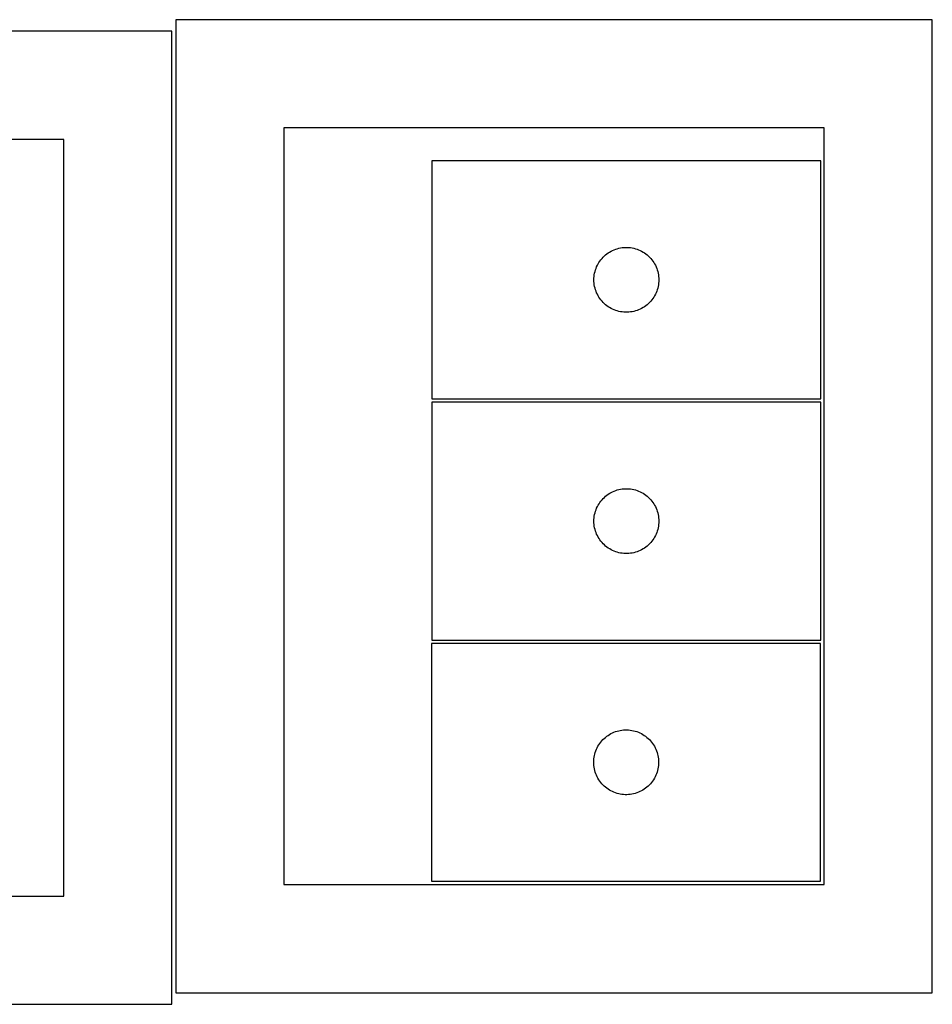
# Model space of a CAD drawing. Header units: millimetres. Extents: x 7 to 1493, y 7 to 2993.
# Tile 5 of 14: x 740 to 1162, y 644 to 1099. Entities that reach past the tile are written whole.
import ezdxf

# ---------------------------------------------------------------- set-up
doc = ezdxf.new("R2010")
doc.units = ezdxf.units.MM
doc.layers.add('CUT', color=7, linetype='CONTINUOUS', true_color=0x000000)

msp = doc.modelspace()

# ---------------------------------------------------------------- linework, layer by layer
at = {"layer": 'CUT'}
for p, q in [((1162.489334, 1099.189988), (812.489334, 1099.189988)), ((812.489334, 1099.189988), (812.489334, 649.189988)), ((1162.489334, 649.189988), (1162.489334, 1099.189988)), ((810.66186, 1093.826111), (460.66186, 1093.826111)), ((810.66186, 643.826111), (810.66186, 1093.826111)), ((1112.489334, 1049.189988), (862.489334, 1049.189988)), ((862.489334, 1049.189988), (862.489334, 699.189988)), ((1112.489334, 699.189988), (1112.489334, 1049.189988)), ((760.66186, 1043.826111), (510.66186, 1043.826111)), ((760.66186, 693.826111), (760.66186, 1043.826111)), ((1110.913376, 1033.88475), (930.913376, 1033.88475)), ((930.913376, 1033.88475), (930.913376, 923.88475)), ((1110.913376, 923.88475), (1110.913376, 1033.88475)), ((1014.55466, 992.470284), (1015.262458, 992.779609)), ((1015.262458, 992.779609), (1015.98524, 993.052088)), ((1015.98524, 993.052088), (1016.721092, 993.286998)), ((1016.721092, 993.286998), (1017.46806, 993.483715)), ((1017.46806, 993.483715), (1018.224165, 993.641719)), ((1018.224165, 993.641719), (1018.987401, 993.76059)), ((1018.987401, 993.76059), (1019.755744, 993.840013)), ((1019.755744, 993.840013), (1020.527157, 993.879777)), ((1020.527157, 993.879777), (1021.299595, 993.879777)), ((1021.299595, 993.879777), (1022.071008, 993.840013)), ((1022.071008, 993.840013), (1022.839351, 993.76059)), ((1022.839351, 993.76059), (1023.602587, 993.641719)), ((1023.602587, 993.641719), (1024.358692, 993.483715)), ((1024.358692, 993.483715), (1025.105661, 993.286998)), ((1025.105661, 993.286998), (1025.841512, 993.052088)), ((1025.841512, 993.052088), (1026.564295, 992.779609)), ((1026.564295, 992.779609), (1027.272092, 992.470284)), ((1008.687951, 987.576066), (1009.151579, 988.193892)), ((1009.151579, 988.193892), (1009.646397, 988.787032)), ((1009.646397, 988.787032), (1010.171093, 989.353912)), ((1010.171093, 989.353912), (1010.724276, 989.89303)), ((1010.724276, 989.89303), (1011.304478, 990.402956)), ((1011.304478, 990.402956), (1011.910162, 990.882338)), ((1011.910162, 990.882338), (1012.53972, 991.329905)), ((1012.53972, 991.329905), (1013.191484, 991.744469)), ((1013.191484, 991.744469), (1013.863725, 992.124932)), ((1013.863725, 992.124932), (1014.55466, 992.470284)), ((1027.272092, 992.470284), (1027.963027, 992.124932)), ((1027.963027, 992.124932), (1028.635268, 991.744469)), ((1028.635268, 991.744469), (1029.287032, 991.329905)), ((1029.287032, 991.329905), (1029.91659, 990.882338)), ((1029.91659, 990.882338), (1030.522274, 990.402956)), ((1030.522274, 990.402956), (1031.102476, 989.89303)), ((1031.102476, 989.89303), (1031.655659, 989.353912)), ((1031.655659, 989.353912), (1032.180355, 988.787032)), ((1032.180355, 988.787032), (1032.675173, 988.193892)), ((1032.675173, 988.193892), (1033.138801, 987.576066)), ((1006.623845, 983.446472), (1006.877624, 984.176031)), ((1006.877624, 984.176031), (1007.168623, 984.891558)), ((1007.168623, 984.891558), (1007.49607, 985.591157)), ((1007.49607, 985.591157), (1007.859097, 986.272971)), ((1007.859097, 986.272971), (1008.256743, 986.935193)), ((1008.256743, 986.935193), (1008.687951, 987.576066)), ((1033.138801, 987.576066), (1033.57001, 986.935193)), ((1033.57001, 986.935193), (1033.967655, 986.272971)), ((1033.967655, 986.272971), (1034.330682, 985.591157)), ((1034.330682, 985.591157), (1034.65813, 984.891558)), ((1034.65813, 984.891558), (1034.949128, 984.176031)), ((1034.949128, 984.176031), (1035.202907, 983.446472)), ((1005.913376, 978.88475), (1005.933265, 979.656931)), ((1005.933265, 979.656931), (1005.992878, 980.427065)), ((1005.992878, 980.427065), (1006.092058, 981.193108)), ((1006.092058, 981.193108), (1006.230541, 981.953031)), ((1006.230541, 981.953031), (1006.40796, 982.704817)), ((1006.40796, 982.704817), (1006.623845, 983.446472)), ((1035.202907, 983.446472), (1035.418792, 982.704817)), ((1035.418792, 982.704817), (1035.596211, 981.953031)), ((1035.596211, 981.953031), (1035.734695, 981.193108)), ((1035.734695, 981.193108), (1035.833874, 980.427065)), ((1035.833874, 980.427065), (1035.893487, 979.656931)), ((1035.893487, 979.656931), (1035.913376, 978.88475)), ((1005.933265, 978.112568), (1005.913376, 978.88475)), ((1005.992878, 977.342435), (1005.933265, 978.112568)), ((1006.092058, 976.576391), (1005.992878, 977.342435)), ((1006.230541, 975.816469), (1006.092058, 976.576391)), ((1006.40796, 975.064683), (1006.230541, 975.816469)), ((1006.623845, 974.323027), (1006.40796, 975.064683)), ((1035.418792, 975.064683), (1035.202907, 974.323027)), ((1035.596211, 975.816469), (1035.418792, 975.064683)), ((1035.734695, 976.576391), (1035.596211, 975.816469)), ((1035.833874, 977.342435), (1035.734695, 976.576391)), ((1035.893487, 978.112568), (1035.833874, 977.342435)), ((1035.913376, 978.88475), (1035.893487, 978.112568)), ((1006.877624, 973.593468), (1006.623845, 974.323027)), ((1007.168623, 972.877941), (1006.877624, 973.593468)), ((1007.49607, 972.178343), (1007.168623, 972.877941)), ((1007.859097, 971.496529), (1007.49607, 972.178343)), ((1008.256743, 970.834307), (1007.859097, 971.496529)), ((1008.687951, 970.193433), (1008.256743, 970.834307)), ((1009.151579, 969.575607), (1008.687951, 970.193433)), ((1033.138801, 970.193433), (1032.675173, 969.575607)), ((1033.57001, 970.834307), (1033.138801, 970.193433)), ((1033.967655, 971.496529), (1033.57001, 970.834307)), ((1034.330682, 972.178343), (1033.967655, 971.496529)), ((1034.65813, 972.877941), (1034.330682, 972.178343)), ((1034.949128, 973.593468), (1034.65813, 972.877941)), ((1035.202907, 974.323027), (1034.949128, 973.593468)), ((1009.646397, 968.982468), (1009.151579, 969.575607)), ((1010.171093, 968.415587), (1009.646397, 968.982468)), ((1010.724276, 967.876469), (1010.171093, 968.415587)), ((1011.304478, 967.366543), (1010.724276, 967.876469)), ((1011.910162, 966.887161), (1011.304478, 967.366543)), ((1012.53972, 966.439594), (1011.910162, 966.887161)), ((1013.191484, 966.02503), (1012.53972, 966.439594)), ((1013.863725, 965.644568), (1013.191484, 966.02503)), ((1014.55466, 965.299216), (1013.863725, 965.644568)), ((1027.963027, 965.644568), (1027.272092, 965.299216)), ((1028.635268, 966.02503), (1027.963027, 965.644568)), ((1029.287032, 966.439594), (1028.635268, 966.02503)), ((1029.91659, 966.887161), (1029.287032, 966.439594)), ((1030.522274, 967.366543), (1029.91659, 966.887161)), ((1031.102476, 967.876469), (1030.522274, 967.366543)), ((1031.655659, 968.415587), (1031.102476, 967.876469)), ((1032.180355, 968.982468), (1031.655659, 968.415587)), ((1032.675173, 969.575607), (1032.180355, 968.982468)), ((1015.262458, 964.98989), (1014.55466, 965.299216)), ((1015.98524, 964.717411), (1015.262458, 964.98989)), ((1016.721092, 964.482502), (1015.98524, 964.717411)), ((1017.46806, 964.285784), (1016.721092, 964.482502)), ((1018.224165, 964.12778), (1017.46806, 964.285784)), ((1018.987401, 964.00891), (1018.224165, 964.12778)), ((1019.755744, 963.929487), (1018.987401, 964.00891)), ((1020.527157, 963.889723), (1019.755744, 963.929487)), ((1021.299595, 963.889723), (1020.527157, 963.889723)), ((1022.071008, 963.929487), (1021.299595, 963.889723)), ((1022.839351, 964.00891), (1022.071008, 963.929487)), ((1023.602587, 964.12778), (1022.839351, 964.00891)), ((1024.358692, 964.285784), (1023.602587, 964.12778)), ((1025.105661, 964.482502), (1024.358692, 964.285784)), ((1025.841512, 964.717411), (1025.105661, 964.482502)), ((1026.564295, 964.98989), (1025.841512, 964.717411)), ((1027.272092, 965.299216), (1026.564295, 964.98989)), ((930.913376, 923.88475), (1110.913376, 923.88475)), ((1110.918607, 922.282567), (930.918607, 922.282567)), ((930.918607, 922.282567), (930.918607, 812.282567)), ((1110.918607, 812.282567), (1110.918607, 922.282567)), ((1011.309709, 878.800773), (1011.915393, 879.280155)), ((1011.915393, 879.280155), (1012.544951, 879.727722)), ((1012.544951, 879.727722), (1013.196715, 880.142286)), ((1013.196715, 880.142286), (1013.868956, 880.522749)), ((1013.868956, 880.522749), (1014.559891, 880.868101)), ((1014.559891, 880.868101), (1015.267688, 881.177426)), ((1015.267688, 881.177426), (1015.990471, 881.449905)), ((1015.990471, 881.449905), (1016.726322, 881.684815)), ((1016.726322, 881.684815), (1017.473291, 881.881532)), ((1017.473291, 881.881532), (1018.229395, 882.039536)), ((1018.229395, 882.039536), (1018.992631, 882.158407)), ((1018.992631, 882.158407), (1019.760975, 882.237829)), ((1019.760975, 882.237829), (1020.532388, 882.277594)), ((1020.532388, 882.277594), (1021.304826, 882.277594)), ((1021.304826, 882.277594), (1022.076239, 882.237829)), ((1022.076239, 882.237829), (1022.844582, 882.158407)), ((1022.844582, 882.158407), (1023.607818, 882.039536)), ((1023.607818, 882.039536), (1024.363923, 881.881532)), ((1024.363923, 881.881532), (1025.110891, 881.684815)), ((1025.110891, 881.684815), (1025.846743, 881.449905)), ((1025.846743, 881.449905), (1026.569525, 881.177426)), ((1026.569525, 881.177426), (1027.277323, 880.868101)), ((1027.277323, 880.868101), (1027.968258, 880.522749)), ((1027.968258, 880.522749), (1028.640499, 880.142286)), ((1028.640499, 880.142286), (1029.292263, 879.727722)), ((1029.292263, 879.727722), (1029.921821, 879.280155)), ((1029.921821, 879.280155), (1030.527504, 878.800773)), ((1007.501301, 873.988973), (1007.864328, 874.670788)), ((1007.864328, 874.670788), (1008.261973, 875.33301)), ((1008.261973, 875.33301), (1008.693182, 875.973883)), ((1008.693182, 875.973883), (1009.15681, 876.591709)), ((1009.15681, 876.591709), (1009.651628, 877.184848)), ((1009.651628, 877.184848), (1010.176324, 877.751729)), ((1010.176324, 877.751729), (1010.729507, 878.290847)), ((1010.729507, 878.290847), (1011.309709, 878.800773)), ((1030.527504, 878.800773), (1031.107707, 878.290847)), ((1031.107707, 878.290847), (1031.66089, 877.751729)), ((1031.66089, 877.751729), (1032.185586, 877.184848)), ((1032.185586, 877.184848), (1032.680404, 876.591709)), ((1032.680404, 876.591709), (1033.144032, 875.973883)), ((1033.144032, 875.973883), (1033.57524, 875.33301)), ((1033.57524, 875.33301), (1033.972885, 874.670788)), ((1033.972885, 874.670788), (1034.335913, 873.988973)), ((1006.097288, 869.590925), (1006.235772, 870.350848)), ((1006.235772, 870.350848), (1006.413191, 871.102633)), ((1006.413191, 871.102633), (1006.629076, 871.844289)), ((1006.629076, 871.844289), (1006.882855, 872.573848)), ((1006.882855, 872.573848), (1007.173853, 873.289375)), ((1007.173853, 873.289375), (1007.501301, 873.988973)), ((1034.335913, 873.988973), (1034.66336, 873.289375)), ((1034.66336, 873.289375), (1034.954359, 872.573848)), ((1034.954359, 872.573848), (1035.208138, 871.844289)), ((1035.208138, 871.844289), (1035.424023, 871.102633)), ((1035.424023, 871.102633), (1035.601442, 870.350848)), ((1035.601442, 870.350848), (1035.739925, 869.590925)), ((1005.918607, 867.282567), (1005.938495, 868.054748)), ((1005.938495, 866.510385), (1005.918607, 867.282567)), ((1005.938495, 868.054748), (1005.998109, 868.824882)), ((1005.998109, 865.740252), (1005.938495, 866.510385)), ((1005.998109, 868.824882), (1006.097288, 869.590925)), ((1006.097288, 864.974208), (1005.998109, 865.740252)), ((1035.739925, 869.590925), (1035.839105, 868.824882)), ((1035.839105, 865.740252), (1035.739925, 864.974208)), ((1035.839105, 868.824882), (1035.898718, 868.054748)), ((1035.898718, 866.510385), (1035.839105, 865.740252)), ((1035.898718, 868.054748), (1035.918607, 867.282567)), ((1035.918607, 867.282567), (1035.898718, 866.510385)), ((1006.235772, 864.214286), (1006.097288, 864.974208)), ((1006.413191, 863.4625), (1006.235772, 864.214286)), ((1006.629076, 862.720844), (1006.413191, 863.4625)), ((1006.882855, 861.991285), (1006.629076, 862.720844)), ((1007.173853, 861.275758), (1006.882855, 861.991285)), ((1007.501301, 860.57616), (1007.173853, 861.275758)), ((1034.66336, 861.275758), (1034.335913, 860.57616)), ((1034.954359, 861.991285), (1034.66336, 861.275758)), ((1035.208138, 862.720844), (1034.954359, 861.991285)), ((1035.424023, 863.4625), (1035.208138, 862.720844)), ((1035.601442, 864.214286), (1035.424023, 863.4625)), ((1035.739925, 864.974208), (1035.601442, 864.214286)), ((1007.864328, 859.894346), (1007.501301, 860.57616)), ((1008.261973, 859.232124), (1007.864328, 859.894346)), ((1008.693182, 858.59125), (1008.261973, 859.232124)), ((1009.15681, 857.973424), (1008.693182, 858.59125)), ((1009.651628, 857.380285), (1009.15681, 857.973424)), ((1010.176324, 856.813404), (1009.651628, 857.380285)), ((1010.729507, 856.274286), (1010.176324, 856.813404)), ((1011.309709, 855.76436), (1010.729507, 856.274286)), ((1031.107707, 856.274286), (1030.527504, 855.76436)), ((1031.66089, 856.813404), (1031.107707, 856.274286)), ((1032.185586, 857.380285), (1031.66089, 856.813404)), ((1032.680404, 857.973424), (1032.185586, 857.380285)), ((1033.144032, 858.59125), (1032.680404, 857.973424)), ((1033.57524, 859.232124), (1033.144032, 858.59125)), ((1033.972885, 859.894346), (1033.57524, 859.232124)), ((1034.335913, 860.57616), (1033.972885, 859.894346)), ((1011.915393, 855.284978), (1011.309709, 855.76436)), ((1012.544951, 854.837411), (1011.915393, 855.284978)), ((1013.196715, 854.422847), (1012.544951, 854.837411)), ((1013.868956, 854.042385), (1013.196715, 854.422847)), ((1014.559891, 853.697033), (1013.868956, 854.042385)), ((1015.267688, 853.387707), (1014.559891, 853.697033)), ((1015.990471, 853.115228), (1015.267688, 853.387707)), ((1016.726322, 852.880318), (1015.990471, 853.115228)), ((1017.473291, 852.683601), (1016.726322, 852.880318)), ((1018.229395, 852.525597), (1017.473291, 852.683601)), ((1018.992631, 852.406726), (1018.229395, 852.525597)), ((1019.760975, 852.327304), (1018.992631, 852.406726)), ((1020.532388, 852.28754), (1019.760975, 852.327304)), ((1021.304826, 852.28754), (1020.532388, 852.28754)), ((1022.076239, 852.327304), (1021.304826, 852.28754)), ((1022.844582, 852.406726), (1022.076239, 852.327304)), ((1023.607818, 852.525597), (1022.844582, 852.406726)), ((1024.363923, 852.683601), (1023.607818, 852.525597)), ((1025.110891, 852.880318), (1024.363923, 852.683601)), ((1025.846743, 853.115228), (1025.110891, 852.880318)), ((1026.569525, 853.387707), (1025.846743, 853.115228)), ((1027.277323, 853.697033), (1026.569525, 853.387707)), ((1027.968258, 854.042385), (1027.277323, 853.697033)), ((1028.640499, 854.422847), (1027.968258, 854.042385)), ((1029.292263, 854.837411), (1028.640499, 854.422847)), ((1029.921821, 855.284978), (1029.292263, 854.837411)), ((1030.527504, 855.76436), (1029.921821, 855.284978)), ((1110.814908, 810.762517), (930.814908, 810.762517)), ((930.814908, 810.762517), (930.814908, 700.762517)), ((930.918607, 812.282567), (1110.918607, 812.282567)), ((1110.814908, 700.762517), (1110.814908, 810.762517)), ((1014.456192, 769.34805), (1015.16399, 769.657376)), ((1015.16399, 769.657376), (1015.886772, 769.929855)), ((1015.886772, 769.929855), (1016.622624, 770.164765)), ((1016.622624, 770.164765), (1017.369592, 770.361482)), ((1017.369592, 770.361482), (1018.125697, 770.519486)), ((1018.125697, 770.519486), (1018.888933, 770.638357)), ((1018.888933, 770.638357), (1019.657276, 770.717779)), ((1019.657276, 770.717779), (1020.428689, 770.757544)), ((1020.428689, 770.757544), (1021.201127, 770.757544)), ((1021.201127, 770.757544), (1021.97254, 770.717779)), ((1021.97254, 770.717779), (1022.740883, 770.638357)), ((1022.740883, 770.638357), (1023.504119, 770.519486)), ((1023.504119, 770.519486), (1024.260224, 770.361482)), ((1024.260224, 770.361482), (1025.007193, 770.164765)), ((1025.007193, 770.164765), (1025.743044, 769.929855)), ((1025.743044, 769.929855), (1026.465826, 769.657376)), ((1026.465826, 769.657376), (1027.173624, 769.34805)), ((1008.589483, 764.453833), (1009.053111, 765.071659)), ((1009.053111, 765.071659), (1009.547929, 765.664798)), ((1009.547929, 765.664798), (1010.072625, 766.231679)), ((1010.072625, 766.231679), (1010.625808, 766.770797)), ((1010.625808, 766.770797), (1011.20601, 767.280723)), ((1011.20601, 767.280723), (1011.811694, 767.760105)), ((1011.811694, 767.760105), (1012.441252, 768.207672)), ((1012.441252, 768.207672), (1013.093016, 768.622236)), ((1013.093016, 768.622236), (1013.765257, 769.002699)), ((1013.765257, 769.002699), (1014.456192, 769.34805)), ((1027.173624, 769.34805), (1027.864559, 769.002699)), ((1027.864559, 769.002699), (1028.5368, 768.622236)), ((1028.5368, 768.622236), (1029.188564, 768.207672)), ((1029.188564, 768.207672), (1029.818122, 767.760105)), ((1029.818122, 767.760105), (1030.423806, 767.280723)), ((1030.423806, 767.280723), (1031.004008, 766.770797)), ((1031.004008, 766.770797), (1031.557191, 766.231679)), ((1031.557191, 766.231679), (1032.081887, 765.664798)), ((1032.081887, 765.664798), (1032.576705, 765.071659)), ((1032.576705, 765.071659), (1033.040333, 764.453833)), ((1006.525377, 760.324239), (1006.779156, 761.053798)), ((1006.779156, 761.053798), (1007.070155, 761.769325)), ((1007.070155, 761.769325), (1007.397602, 762.468923)), ((1007.397602, 762.468923), (1007.760629, 763.150738)), ((1007.760629, 763.150738), (1008.158275, 763.812959)), ((1008.158275, 763.812959), (1008.589483, 764.453833)), ((1033.040333, 764.453833), (1033.471541, 763.812959)), ((1033.471541, 763.812959), (1033.869187, 763.150738)), ((1033.869187, 763.150738), (1034.232214, 762.468923)), ((1034.232214, 762.468923), (1034.559662, 761.769325)), ((1034.559662, 761.769325), (1034.85066, 761.053798)), ((1034.85066, 761.053798), (1035.104439, 760.324239)), ((1005.814908, 755.762517), (1005.834797, 756.534698)), ((1005.834797, 756.534698), (1005.89441, 757.304832)), ((1005.89441, 757.304832), (1005.99359, 758.070875)), ((1005.99359, 758.070875), (1006.132073, 758.830798)), ((1006.132073, 758.830798), (1006.309492, 759.582583)), ((1006.309492, 759.582583), (1006.525377, 760.324239)), ((1035.104439, 760.324239), (1035.320324, 759.582583)), ((1035.320324, 759.582583), (1035.497743, 758.830798)), ((1035.497743, 758.830798), (1035.636227, 758.070875)), ((1035.636227, 758.070875), (1035.735406, 757.304832)), ((1035.735406, 757.304832), (1035.795019, 756.534698)), ((1035.795019, 756.534698), (1035.814908, 755.762517)), ((1005.834797, 754.990335), (1005.814908, 755.762517)), ((1005.89441, 754.220202), (1005.834797, 754.990335)), ((1005.99359, 753.454158), (1005.89441, 754.220202)), ((1006.132073, 752.694236), (1005.99359, 753.454158)), ((1006.309492, 751.94245), (1006.132073, 752.694236)), ((1006.525377, 751.200794), (1006.309492, 751.94245)), ((1035.320324, 751.94245), (1035.104439, 751.200794)), ((1035.497743, 752.694236), (1035.320324, 751.94245)), ((1035.636227, 753.454158), (1035.497743, 752.694236)), ((1035.735406, 754.220202), (1035.636227, 753.454158)), ((1035.795019, 754.990335), (1035.735406, 754.220202)), ((1035.814908, 755.762517), (1035.795019, 754.990335)), ((1006.779156, 750.471235), (1006.525377, 751.200794)), ((1007.070155, 749.755708), (1006.779156, 750.471235)), ((1007.397602, 749.05611), (1007.070155, 749.755708)), ((1007.760629, 748.374296), (1007.397602, 749.05611)), ((1008.158275, 747.712074), (1007.760629, 748.374296)), ((1008.589483, 747.0712), (1008.158275, 747.712074)), ((1009.053111, 746.453374), (1008.589483, 747.0712)), ((1033.040333, 747.0712), (1032.576705, 746.453374)), ((1033.471541, 747.712074), (1033.040333, 747.0712)), ((1033.869187, 748.374296), (1033.471541, 747.712074)), ((1034.232214, 749.05611), (1033.869187, 748.374296)), ((1034.559662, 749.755708), (1034.232214, 749.05611)), ((1034.85066, 750.471235), (1034.559662, 749.755708)), ((1035.104439, 751.200794), (1034.85066, 750.471235)), ((1009.547929, 745.860235), (1009.053111, 746.453374)), ((1010.072625, 745.293354), (1009.547929, 745.860235)), ((1010.625808, 744.754236), (1010.072625, 745.293354)), ((1011.20601, 744.24431), (1010.625808, 744.754236)), ((1011.811694, 743.764928), (1011.20601, 744.24431)), ((1012.441252, 743.317361), (1011.811694, 743.764928)), ((1013.093016, 742.902797), (1012.441252, 743.317361)), ((1013.765257, 742.522335), (1013.093016, 742.902797)), ((1014.456192, 742.176983), (1013.765257, 742.522335)), ((1027.864559, 742.522335), (1027.173624, 742.176983)), ((1028.5368, 742.902797), (1027.864559, 742.522335)), ((1029.188564, 743.317361), (1028.5368, 742.902797)), ((1029.818122, 743.764928), (1029.188564, 743.317361)), ((1030.423806, 744.24431), (1029.818122, 743.764928)), ((1031.004008, 744.754236), (1030.423806, 744.24431)), ((1031.557191, 745.293354), (1031.004008, 744.754236)), ((1032.081887, 745.860235), (1031.557191, 745.293354)), ((1032.576705, 746.453374), (1032.081887, 745.860235)), ((1015.16399, 741.867657), (1014.456192, 742.176983)), ((1015.886772, 741.595178), (1015.16399, 741.867657)), ((1016.622624, 741.360268), (1015.886772, 741.595178)), ((1017.369592, 741.163551), (1016.622624, 741.360268)), ((1018.125697, 741.005547), (1017.369592, 741.163551)), ((1018.888933, 740.886676), (1018.125697, 741.005547)), ((1019.657276, 740.807254), (1018.888933, 740.886676)), ((1020.428689, 740.76749), (1019.657276, 740.807254)), ((1021.201127, 740.76749), (1020.428689, 740.76749)), ((1021.97254, 740.807254), (1021.201127, 740.76749)), ((1022.740883, 740.886676), (1021.97254, 740.807254)), ((1023.504119, 741.005547), (1022.740883, 740.886676)), ((1024.260224, 741.163551), (1023.504119, 741.005547)), ((1025.007193, 741.360268), (1024.260224, 741.163551)), ((1025.743044, 741.595178), (1025.007193, 741.360268)), ((1026.465826, 741.867657), (1025.743044, 741.595178)), ((1027.173624, 742.176983), (1026.465826, 741.867657)), ((862.489334, 699.189988), (1112.489334, 699.189988)), ((930.814908, 700.762517), (1110.814908, 700.762517)), ((510.66186, 693.826111), (760.66186, 693.826111)), ((812.489334, 649.189988), (1162.489334, 649.189988)), ((460.66186, 643.826111), (810.66186, 643.826111))]:
    msp.add_line(p, q, dxfattribs=at)

doc.saveas('drawing.dxf')
